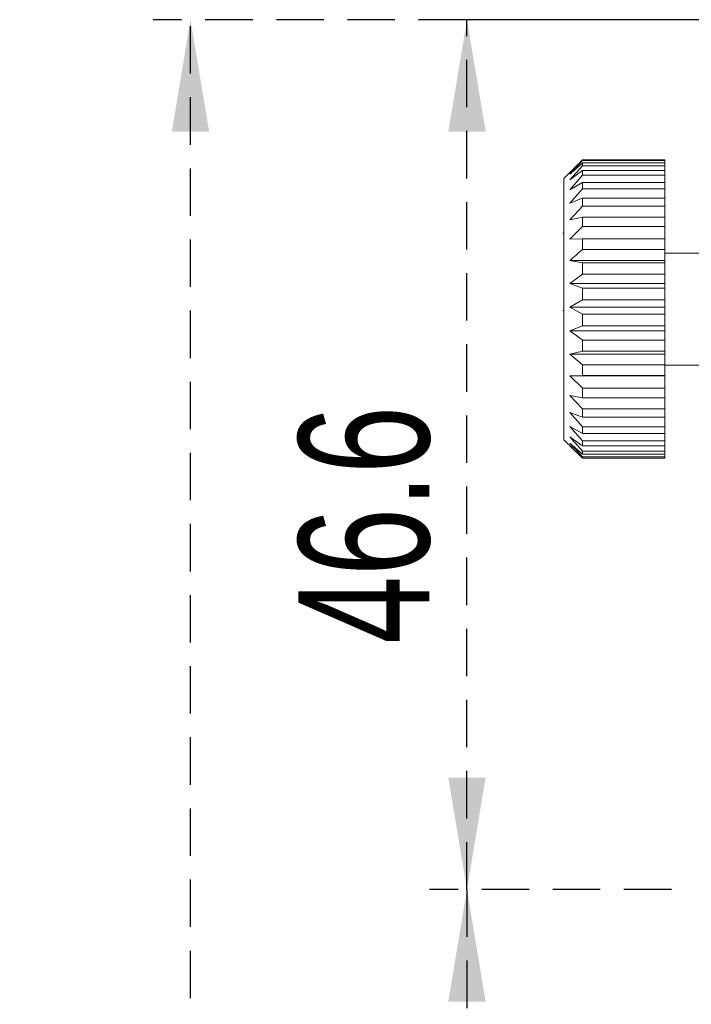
# Model space of a CAD drawing. Header units: millimetres. Extents: x 5 to 297, y 5 to 205.
# Tile 9 of 29: x 62 to 80, y 60 to 87. Entities that reach past the tile are written whole.
import ezdxf

# ---------------------------------------------------------------- set-up
doc = ezdxf.new("R2010")
doc.units = ezdxf.units.MM
doc.linetypes.add('HIDDEN', pattern=[1.905, 1.27, -0.635])
doc.layers.add('VM_VU04', color=7, linetype='HIDDEN')
doc.styles.add('SLDTEXTSTYLE0', font='TXT', dxfattribs={"width": 0.7})
doc.dimstyles.new('SLDDIMSTYLE0', dxfattribs={"dimtxt": 3.5, "dimasz": 3, "dimexe": 0, "dimexo": 0.0625, "dimgap": 0.875, "dimtad": 1, "dimlfac": 2, "dimrnd": 1e-09, "dimzin": 12, "dimdsep": 46, "dimtxsty": 'SLDTEXTSTYLE0', "dimsah": 1, "dimcen": 0.09, "dimadec": 0, "dimazin": 3, "dimtfac": 1, "dimtofl": 0, "dimtmove": 0, "dimatfit": 3, "dimfxl": 0, "dimfrac": 2, "dimtolj": 1, "dimtzin": 12, "dimarcsym": 0})
doc.dimstyles.new('SLDDIMSTYLE2', dxfattribs={"dimtxt": 3.5, "dimasz": 3, "dimexe": 0, "dimexo": 0.0625, "dimgap": 0.875, "dimtad": 1, "dimdec": 1, "dimlfac": 2, "dimrnd": 1e-09, "dimzin": 12, "dimdsep": 46, "dimtxsty": 'SLDTEXTSTYLE0', "dimsah": 1, "dimcen": 0.09, "dimadec": 0, "dimazin": 3, "dimtfac": 1, "dimtdec": 1, "dimtofl": 0, "dimtmove": 0, "dimatfit": 3, "dimfxl": 0, "dimfrac": 2, "dimtolj": 1, "dimtzin": 12, "dimarcsym": 0})

# ---------------------------------------------------------------- blocks, each defined once
blk = doc.blocks.new('_D_8')
at = {"layer": 'VM_VU04'}
for p, q in [((81.255, 86.559), (65.255, 86.559)), ((66.255, 14.631), (66.255, 86.559)), ((90.361, 14.631), (65.255, 14.631))]:
    blk.add_line(p, q, dxfattribs=at)
for points in [[(66.255, 86.559), (65.755, 83.559), (66.755, 83.559)], [(66.255, 14.631), (66.755, 17.631), (65.755, 17.631)]]:
    blk.add_solid(points, dxfattribs=at)
at = {"layer": 'VM_VU04', "insert": (61.743, 44.497, 0.05), "char_height": 3.5, "attachment_point": 1, "rotation": 90, "style": 'SLDTEXTSTYLE0'}
blk.add_mtext('143.9', dxfattribs=at)
blk = doc.blocks.new('_D_9')
at = {"layer": 'VM_VU04'}
for p, q in [((79.134, 63.259), (72.659, 63.259)), ((73.659, 63.259), (73.659, 40.559)), ((81.255, 40.559), (72.659, 40.559))]:
    blk.add_line(p, q, dxfattribs=at)
for points in [[(73.659, 63.259), (73.159, 60.259), (74.159, 60.259)], [(73.659, 40.559), (74.159, 43.559), (73.159, 43.559)]]:
    blk.add_solid(points, dxfattribs=at)
at = {"layer": 'VM_VU04', "insert": (69.147, 46.837, 8.449), "char_height": 3.5, "attachment_point": 1, "rotation": 90, "style": 'SLDTEXTSTYLE0'}
blk.add_mtext('45.4', dxfattribs=at)
blk = doc.blocks.new('_D_10')
at = {"layer": 'VM_VU04'}
for p, q in [((101.305, 86.559), (72.659, 86.559)), ((73.659, 63.259), (73.659, 86.559)), ((79.134, 63.259), (72.659, 63.259))]:
    blk.add_line(p, q, dxfattribs=at)
for points in [[(73.659, 86.559), (73.159, 83.559), (74.159, 83.559)], [(73.659, 63.259), (74.159, 66.259), (73.159, 66.259)]]:
    blk.add_solid(points, dxfattribs=at)
at = {"layer": 'VM_VU04', "insert": (69.147, 69.837, 8.449), "char_height": 3.5, "attachment_point": 1, "rotation": 90, "style": 'SLDTEXTSTYLE0'}
blk.add_mtext('46.6', dxfattribs=at)

msp = doc.modelspace()

# ---------------------------------------------------------------- linework, layer by layer
at = {"color": 7, "linetype": 'Continuous', "lineweight": 15}
for p, q in [((76.5038, 82.5583), (76.2546, 82.3091)), ((76.7546, 82.7837), (76.4157, 82.4228)), ((76.7546, 82.6451), (76.4157, 82.2659)), ((76.5043, 82.5579), (76.7546, 82.8067)), ((76.7546, 82.8067), (76.7546, 82.7837)), ((76.7546, 82.8067), (78.9546, 82.8067)), ((78.9546, 82.7837), (76.7546, 82.7837)), ((76.7546, 82.7218), (76.7546, 82.6451)), ((76.7546, 82.7218), (78.9546, 82.7218)), ((78.9546, 82.6451), (76.7546, 82.6451)), ((78.9546, 82.7837), (78.9546, 82.8067)), ((78.9546, 82.7837), (78.9546, 82.7218)), ((78.9546, 82.6451), (78.9546, 82.7218)), ((78.9546, 82.6451), (78.9546, 82.518)), ((76.2546, 76.5956), (76.2546, 82.3091)), ((76.4157, 82.2659), (76.7546, 82.518)), ((76.7546, 82.39), (76.4157, 82.0041)), ((76.7546, 82.518), (76.7546, 82.39)), ((76.7546, 82.518), (78.9546, 82.518)), ((78.9546, 82.39), (76.7546, 82.39)), ((78.9546, 82.39), (78.9546, 82.518)), ((78.9546, 82.39), (78.9546, 82.2015)), ((76.4157, 82.0041), (76.7546, 82.2015)), ((76.7546, 82.026), (76.4157, 81.6451)), ((76.7546, 82.2015), (76.7546, 82.026)), ((76.7546, 82.2015), (78.9546, 82.2015)), ((78.9546, 82.026), (76.7546, 82.026)), ((78.9546, 82.026), (78.9546, 82.2015)), ((78.9546, 82.026), (78.9546, 81.782)), ((76.4157, 81.6451), (76.7546, 81.782)), ((76.7546, 81.782), (76.7546, 81.5644)), ((76.7546, 81.782), (78.9546, 81.782)), ((78.9546, 81.5644), (78.9546, 81.782)), ((76.7546, 81.5644), (76.4157, 81.1999)), ((78.9546, 81.5644), (76.7546, 81.5644)), ((78.9546, 81.5644), (78.9546, 81.2721)), ((76.4157, 81.1999), (76.7546, 81.2721)), ((76.7546, 81.2721), (76.7546, 81.019)), ((76.7546, 81.2721), (78.9546, 81.2721)), ((78.9546, 81.019), (78.9546, 81.2721)), ((76.7546, 81.019), (76.4157, 80.6821)), ((78.9546, 81.019), (76.7546, 81.019)), ((78.9546, 81.019), (78.9546, 80.6873)), ((76.2546, 80.8372), (76.2233, 80.8372)), ((76.4157, 80.6821), (76.7546, 80.6873)), ((76.7546, 80.6873), (76.7546, 80.4064)), ((76.7546, 80.6873), (78.9546, 80.6873)), ((78.9546, 80.4064), (78.9546, 80.6873)), ((78.9546, 80.4064), (76.7546, 80.4064)), ((78.9546, 80.4064), (78.9546, 80.1075)), ((80.8563, 80.3091), (78.9546, 80.3091)), ((76.4157, 80.1075), (76.7546, 80.0456)), ((78.9546, 80.1075), (76.4157, 80.1075)), ((76.7546, 80.0456), (76.7546, 79.7454)), ((76.7546, 80.0456), (78.9546, 80.0456)), ((78.9546, 80.1075), (78.9546, 80.0456)), ((78.9546, 79.7454), (78.9546, 80.0456)), ((76.7546, 79.7454), (76.4157, 79.4933)), ((78.9546, 79.7454), (76.7546, 79.7454)), ((78.9546, 79.7454), (78.9546, 79.4933)), ((76.4157, 79.4933), (76.7546, 79.3662)), ((78.9546, 79.4933), (76.4157, 79.4933)), ((78.9546, 79.4933), (78.9546, 79.3662)), ((76.7546, 79.3662), (76.7546, 79.0558)), ((76.7546, 79.3662), (78.9546, 79.3662)), ((78.9546, 79.0558), (78.9546, 79.3662)), ((76.7546, 79.0558), (76.4157, 78.8584)), ((78.9546, 79.0558), (76.7546, 79.0558)), ((78.9546, 79.0558), (78.9546, 78.8584)), ((76.2233, 78.7704), (76.2546, 78.7704)), ((76.4157, 78.8584), (76.7546, 78.6699)), ((78.9546, 78.8584), (76.4157, 78.8584)), ((76.7546, 78.6699), (76.7546, 78.3588)), ((76.7546, 78.6699), (78.9546, 78.6699)), ((78.9546, 78.8584), (78.9546, 78.6699)), ((78.9546, 78.3588), (78.9546, 78.6699)), ((76.7546, 78.3588), (76.4157, 78.2219)), ((78.9546, 78.3588), (76.7546, 78.3588)), ((78.9546, 78.3588), (78.9546, 78.2219)), ((78.9546, 78.2219), (76.4157, 78.2219)), ((78.9546, 78.2219), (78.9546, 77.9778)), ((76.7546, 77.9778), (76.7546, 77.6755)), ((76.7546, 77.9778), (78.9546, 77.9778)), ((78.9546, 77.6755), (78.9546, 77.9778)), ((76.7546, 77.6755), (76.4157, 77.6033)), ((76.4157, 77.6033), (76.7546, 77.311)), ((78.9546, 77.6033), (76.4157, 77.6033)), ((78.9546, 77.6755), (76.7546, 77.6755)), ((78.9546, 77.6755), (78.9546, 77.6033)), ((78.9546, 77.6033), (78.9546, 77.311)), ((76.7546, 77.311), (76.7546, 77.0266)), ((76.7546, 77.311), (78.9546, 77.311)), ((78.9546, 77.0266), (78.9546, 77.311)), ((78.9546, 77.3091), (80.8563, 77.3091)), ((76.7546, 77.0266), (76.4157, 77.0214)), ((76.4157, 77.0214), (76.7546, 76.6898)), ((78.9546, 77.0214), (76.4157, 77.0214)), ((78.9546, 77.0266), (76.7546, 77.0266)), ((78.9546, 77.0266), (78.9546, 77.0214)), ((78.9546, 77.0214), (78.9546, 76.6898)), ((76.2546, 75.3091), (76.2546, 76.5956)), ((76.7546, 76.4319), (76.4157, 76.4938)), ((76.4157, 76.4938), (76.7546, 76.1329)), ((76.7546, 76.6898), (76.7546, 76.4319)), ((76.7546, 76.6898), (78.9546, 76.6898)), ((78.9546, 76.4319), (78.9546, 76.6898)), ((78.9546, 76.4319), (76.7546, 76.4319)), ((78.9546, 76.4319), (78.9546, 76.1329)), ((76.7546, 75.9094), (76.4157, 76.0365)), ((76.4157, 76.0365), (76.7546, 75.6573)), ((76.7546, 76.1329), (76.7546, 75.9094)), ((76.7546, 76.1329), (78.9546, 76.1329)), ((78.9546, 75.9094), (78.9546, 76.1329)), ((78.9546, 75.9094), (76.7546, 75.9094)), ((78.9546, 75.9094), (78.9546, 75.6573)), ((76.7546, 75.475), (76.4157, 75.6634)), ((76.4157, 75.6634), (76.7546, 75.2775)), ((76.7546, 75.6573), (76.7546, 75.475)), ((76.7546, 75.6573), (78.9546, 75.6573)), ((78.9546, 75.475), (76.7546, 75.475)), ((78.9546, 75.475), (78.9546, 75.6573)), ((78.9546, 75.475), (78.9546, 75.2775)), ((76.2546, 75.3091), (76.5038, 75.0599)), ((76.4157, 75.386), (76.7546, 75.005)), ((76.7546, 74.9202), (76.4157, 75.2125)), ((76.4157, 75.2125), (76.7546, 74.8481)), ((76.7546, 75.2775), (76.7546, 75.1419)), ((76.7546, 75.2775), (78.9546, 75.2775)), ((78.9546, 75.1419), (78.9546, 75.2775)), ((76.7546, 74.8167), (76.4157, 75.1483)), ((76.4157, 75.1483), (76.7546, 74.8115)), ((78.9546, 75.1419), (76.7546, 75.1419)), ((76.7546, 75.005), (76.7546, 74.9202)), ((76.7546, 75.005), (78.9546, 75.005)), ((78.9546, 74.9202), (76.7546, 74.9202)), ((78.9546, 75.1419), (78.9546, 75.005)), ((78.9546, 74.9202), (78.9546, 75.005)), ((78.9546, 74.9202), (78.9546, 74.8481)), ((76.7546, 74.8481), (76.7546, 74.8167)), ((76.7546, 74.8481), (78.9546, 74.8481)), ((78.9546, 74.8167), (76.7546, 74.8167)), ((76.7546, 74.8115), (78.9546, 74.8115)), ((78.9546, 74.8167), (78.9546, 74.8481)), ((78.9546, 74.8167), (78.9546, 74.8115))]:
    msp.add_line(p, q, dxfattribs=at)
for points, knots in [([(76.4157, 82.4228), (76.4309, 82.4364), (76.5431, 82.5366), (76.6565, 82.6359), (76.7546, 82.7218)], [0, 0, 0, 0, 0.1358414, 1, 1, 1, 1]), ([(76.7546, 80.4064), (76.6565, 80.3206), (76.5431, 80.2213), (76.4309, 80.1211), (76.4157, 80.1075)], [0, 0, 0, 0, 0.8641576, 1, 1, 1, 1]), ([(76.4157, 78.2219), (76.5128, 78.1515), (76.6253, 78.0698), (76.7391, 77.9889), (76.7546, 77.9778)], [0, 0, 0, 0, 0.8634001, 1, 1, 1, 1]), ([(76.7546, 75.1419), (76.7391, 75.1529), (76.6253, 75.2339), (76.5128, 75.3155), (76.4157, 75.386)], [0, 0, 0, 0, 0.136601, 1, 1, 1, 1])]:
    msp.add_open_spline(points, degree=3, knots=knots, dxfattribs=at)

# ---------------------------------------------------------------- dimensions: what is measured, and where the dimension line sits
at = {"layer": 'VM_VU04'}
for base, p1, p2, dimstyle, picture, middle in [((66.2546, 86.5591), (91.3614, 14.6306), (82.2546, 86.5591), 'SLDDIMSTYLE2', '_D_8', (66.2546, 50.5948)), ((73.6591, 86.5591), (80.1343, 63.2591), (102.3046, 86.5591), 'SLDDIMSTYLE0', '_D_10', (73.6591, 74.9091)), ((73.6591, 40.5591), (80.1343, 63.2591), (82.2546, 40.5591), 'SLDDIMSTYLE0', '_D_9', (73.6591, 51.9091))]:
    dim = msp.add_linear_dim(base=base, p1=p1, p2=p2, angle=90, dimstyle=dimstyle, dxfattribs=at)
    dim.commit()
    dim.dimension.update_dxf_attribs({"geometry": picture, "text_midpoint": middle, "dimtype": 160})

doc.saveas('drawing.dxf')
